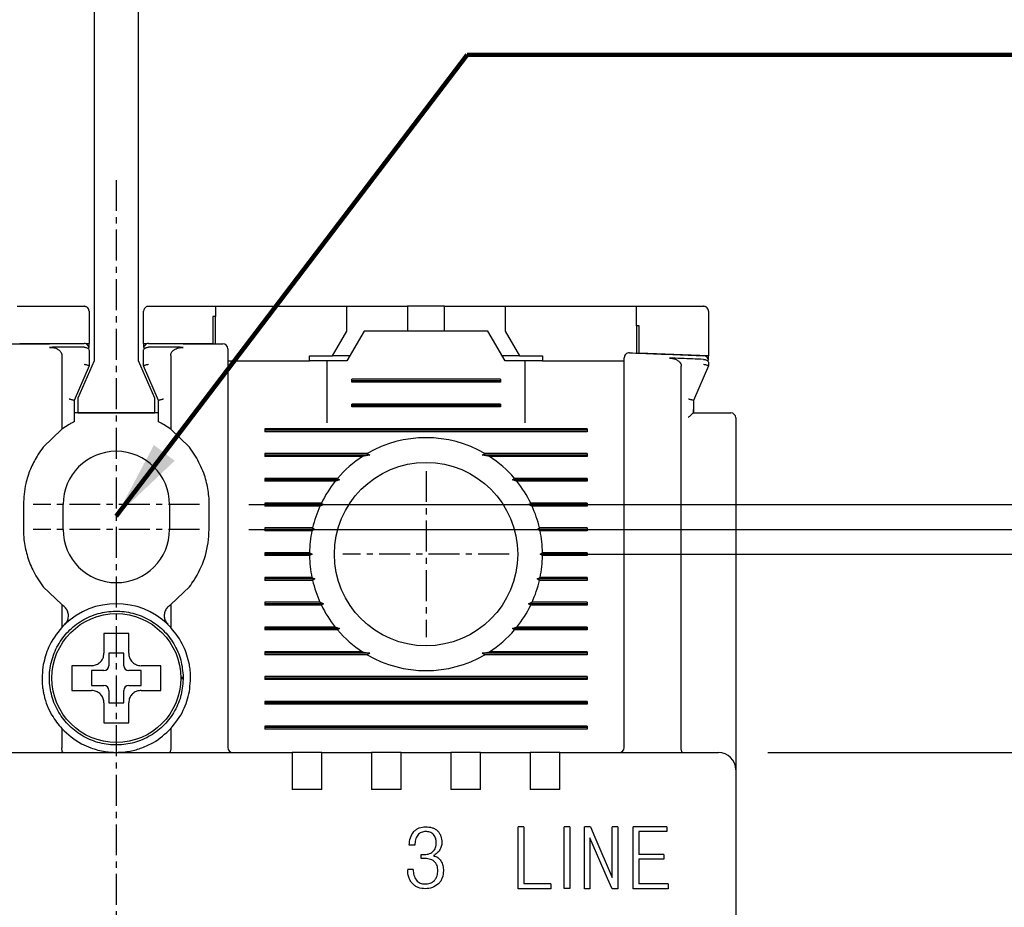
# Model space of a CAD drawing. Extents: x -26 to 1050, y -162 to 594.
# Tile 9 of 24: x 270 to 310, y 436 to 472. Entities that reach past the tile are written whole.
import ezdxf

# ---------------------------------------------------------------- set-up
doc = ezdxf.new("R2010")
doc.units = 0
doc.header["$MEASUREMENT"] = 0
doc.linetypes.add('CENTER', pattern=[2, 1.25, -0.25, 0.25, -0.25])
doc.layers.get('0').update_dxf_attribs({"linetype": 'CONTINUOUS'})
for name, color, linetype in [('cen', 1, 'CENTER'), ('di', 3, 'CONTINUOUS'), ('DIM', 3, 'CONTINUOUS')]:
    doc.layers.add(name, color=color, linetype=linetype)
doc.styles.add('KIM', font='ROMANS.shx', dxfattribs={"height": 5, "bigfont": 'GSG1.shx'})
doc.styles.get("Standard").update_dxf_attribs({"font": 'romans.shx', "height": 2, "bigfont": 'hgs.shx'})
doc.dimstyles.get("Standard").update_dxf_attribs({"dimscale": 0, "dimtxt": 2, "dimasz": 2, "dimexe": 0.5, "dimexo": 0.5, "dimgap": 1, "dimtad": 1, "dimdsep": 46, "dimtxsty": 'Standard', "dimcen": 0, "dimclrd": 3, "dimclre": 3, "dimclrt": 3, "dimadec": 0, "dimazin": 2, "dimtp": 0.1, "dimtm": 0.1, "dimtfac": 1, "dimtmove": 0, "dimatfit": 3, "dimfxl": 0, "dimtolj": 1, "dimarcsym": 0})
doc.dimstyles.new('STANDARD$0', dxfattribs={"dimtxt": 5, "dimasz": 5, "dimexe": 1, "dimexo": 2, "dimgap": 2, "dimtad": 1, "dimdec": 4, "dimzin": 12, "dimdsep": 46, "dimtxsty": 'KIM', "dimcen": -1, "dimdle": 0.1, "dimadec": 0, "dimazin": 0, "dimtfac": 1, "dimtdec": 4, "dimtmove": 0, "dimatfit": 3, "dimfxl": 0, "dimtolj": 1, "dimtzin": 0, "dimarcsym": 0})

# ---------------------------------------------------------------- blocks, each defined once
blk = doc.blocks.new('*D269')
at = {"layer": 'di'}
for p, q in [((247.617, 460.379), (237.854, 460.379)), ((239.854, 457.579), (239.854, 364.579)), ((271.817, 361.779), (237.854, 361.779))]:
    blk.add_line(p, q, dxfattribs=at)
for points in [[(239.388, 457.579), (240.321, 457.579), (239.854, 460.379)], [(239.388, 364.579), (240.321, 364.579), (239.854, 361.779)]]:
    blk.add_solid(points, dxfattribs=at)
at = {"layer": 'di', "insert": (236.854, 411.479), "char_height": 2, "attachment_point": 5, "rotation": 90}
blk.add_mtext('\\A1;98.5', dxfattribs=at)
blk = doc.blocks.new('*D271')
at = {"layer": 'di'}
for p, q in [((291.593, 450.379), (338.528, 450.379)), ((336.528, 447.579), (336.528, 373.179)), ((291.593, 370.379), (338.528, 370.379))]:
    blk.add_line(p, q, dxfattribs=at)
for points in [[(336.061, 447.579), (336.994, 447.579), (336.528, 450.379)], [(336.061, 373.179), (336.994, 373.179), (336.528, 370.379)]]:
    blk.add_solid(points, dxfattribs=at)
at = {"layer": 'di', "insert": (333.528, 410.379), "char_height": 2, "attachment_point": 5, "rotation": 90}
blk.add_mtext('\\A1;80', dxfattribs=at)
blk = doc.blocks.new('*D272')
at = {"layer": 'di'}
for p, q in [((300.117, 442.379), (328.528, 442.379)), ((326.528, 439.579), (326.528, 381.179)), ((300.117, 378.379), (328.528, 378.379))]:
    blk.add_line(p, q, dxfattribs=at)
for points in [[(326.061, 439.579), (326.994, 439.579), (326.528, 442.379)], [(326.061, 381.179), (326.994, 381.179), (326.528, 378.379)]]:
    blk.add_solid(points, dxfattribs=at)
at = {"layer": 'di', "insert": (323.528, 410.379), "char_height": 2, "attachment_point": 5, "rotation": 90}
blk.add_mtext('\\A1;64', dxfattribs=at)
blk = doc.blocks.new('*D273')
at = {"layer": 'di'}
for p, q in [((279.171, 452.379), (348.528, 452.379)), ((346.528, 449.579), (346.528, 371.179)), ((279.093, 368.379), (348.528, 368.379))]:
    blk.add_line(p, q, dxfattribs=at)
for points in [[(346.061, 449.579), (346.994, 449.579), (346.528, 452.379)], [(346.061, 371.179), (346.994, 371.179), (346.528, 368.379)]]:
    blk.add_solid(points, dxfattribs=at)
at = {"layer": 'di', "insert": (343.528, 410.379), "char_height": 2, "attachment_point": 5, "rotation": 90}
blk.add_mtext('\\A1;84', dxfattribs=at)
blk = doc.blocks.new('12323')
for p, q in [((3792.299, 1407.975), (3790.799, 1407.325)), ((3792.899, 1407.975), (3792.299, 1407.975)), ((3792.899, 1404.875), (3792.899, 1407.975)), ((3790.799, 1407.325), (3742.999, 1407.325)), ((3742.999, 1405.525), (3790.799, 1405.525)), ((3742.999, 1405.525), (3790.799, 1405.525)), ((3790.799, 1405.525), (3792.299, 1404.875)), ((3792.299, 1404.875), (3792.899, 1404.875))]:
    blk.add_line(p, q)
blk = doc.blocks.new('*D279')
at = {"layer": 'di'}
for p, q in [((270.117, 510.479), (237.854, 510.479)), ((239.854, 507.679), (239.854, 463.179)), ((247.617, 460.379), (237.854, 460.379))]:
    blk.add_line(p, q, dxfattribs=at)
for points in [[(239.388, 507.679), (240.321, 507.679), (239.854, 510.479)], [(239.388, 463.179), (240.321, 463.179), (239.854, 460.379)]]:
    blk.add_solid(points, dxfattribs=at)
at = {"layer": 'di', "insert": (236.854, 484.366), "char_height": 2, "attachment_point": 5, "rotation": 90}
blk.add_mtext('\\A1;48', dxfattribs=at)
blk = doc.blocks.new('*D282')
at = {"layer": 'DIM'}
for p, q in [((326.528, 455.179), (326.528, 463.169)), ((279.171, 452.379), (328.528, 452.379)), ((326.528, 451.379), (326.528, 452.379)), ((279.171, 451.379), (328.528, 451.379)), ((326.528, 448.579), (326.528, 445.779))]:
    blk.add_line(p, q, dxfattribs=at)
for points in [[(326.061, 455.179), (326.994, 455.179), (326.528, 452.379)], [(326.061, 448.579), (326.994, 448.579), (326.528, 451.379)]]:
    blk.add_solid(points, dxfattribs=at)
at = {"layer": 'DIM', "insert": (322.028, 460.574), "char_height": 5, "attachment_point": 5, "rotation": 90, "style": 'KIM'}
blk.add_mtext('\\A1;1', dxfattribs=at)

msp = doc.modelspace()

# ---------------------------------------------------------------- linework, layer by layer
for p, q in [((269.817, 460.379), (272.517, 460.379)), ((275.117, 460.379), (277.817, 460.379)), ((277.817, 460.379), (277.817, 459.965)), ((277.817, 460.379), (283.117, 460.379)), ((283.117, 459.379), (283.117, 460.379)), ((283.117, 460.379), (285.067, 460.379)), ((285.067, 460.379), (285.567, 460.379)), ((285.567, 460.379), (285.567, 459.379)), ((287.067, 460.379), (285.567, 460.379)), ((287.067, 459.379), (287.067, 460.379)), ((287.067, 460.379), (287.567, 460.379)), ((287.567, 460.379), (289.517, 460.379)), ((289.517, 460.379), (289.517, 459.379)), ((289.517, 460.379), (294.817, 460.379)), ((294.817, 459.592), (294.817, 460.379)), ((272.717, 460.179), (272.717, 458.878)), ((274.917, 458.878), (274.917, 460.179)), ((277.717, 459.965), (277.717, 458.866)), ((277.817, 458.865), (277.817, 459.965)), ((297.717, 460.179), (297.717, 458.379)), ((294.817, 459.592), (294.817, 458.493)), ((294.917, 458.489), (294.917, 459.589)), ((282.539, 458.379), (283.117, 459.379)), ((283.817, 459.379), (283.124, 458.179)), ((288.817, 459.379), (283.817, 459.379)), ((289.509, 458.179), (288.817, 459.379)), ((289.517, 459.379), (290.094, 458.379)), ((272.717, 458.878), (269.917, 458.866)), ((272.517, 458.729), (272.516, 458.729)), ((272.717, 458.725), (272.717, 458.878)), ((277.717, 458.866), (274.917, 458.878)), ((274.917, 458.878), (274.917, 458.725)), ((275.117, 458.729), (275.117, 458.729)), ((271.617, 458.4), (271.617, 455.416)), ((272.717, 458.597), (272.717, 457.979)), ((274.917, 457.979), (274.917, 458.597)), ((276.017, 458.4), (276.017, 455.416)), ((281.617, 458.379), (282.539, 458.379)), ((281.617, 458.179), (281.617, 458.379)), ((283.239, 458.379), (282.539, 458.379)), ((290.094, 458.379), (289.394, 458.379)), ((290.094, 458.379), (291.017, 458.379)), ((291.017, 458.379), (291.017, 458.179)), ((297.717, 458.379), (294.917, 458.489)), ((297.517, 458.238), (297.523, 458.238)), ((297.717, 458.235), (297.717, 458.379)), ((272.717, 457.979), (272.117, 456.579)), ((272.717, 457.979), (272.717, 457.979)), ((275.517, 456.579), (274.917, 457.979)), ((274.917, 457.979), (274.917, 457.979)), ((278.317, 458.179), (281.617, 458.179)), ((282.317, 458.179), (281.617, 458.179)), ((282.317, 458.179), (282.317, 455.679)), ((283.124, 458.179), (282.317, 458.179)), ((290.317, 458.179), (289.509, 458.179)), ((290.317, 455.679), (290.317, 458.179)), ((291.017, 458.179), (290.317, 458.179)), ((291.017, 458.179), (294.317, 458.179)), ((296.617, 442.565), (296.617, 457.959)), ((297.717, 457.979), (297.117, 456.579)), ((297.717, 458.106), (297.717, 457.979)), ((297.717, 457.979), (297.717, 457.979)), ((278.317, 457.781), (278.317, 442.579)), ((283.317, 457.321), (283.317, 457.437)), ((289.317, 457.437), (283.317, 457.437)), ((289.317, 457.437), (289.317, 457.321)), ((294.317, 442.579), (294.317, 457.421)), ((289.317, 457.379), (283.317, 457.379)), ((289.317, 457.321), (283.317, 457.321)), ((272.117, 456.579), (272.117, 455.721)), ((272.117, 456.579), (272.117, 456.579)), ((275.517, 455.721), (275.517, 456.579)), ((275.517, 456.579), (275.517, 456.579)), ((283.317, 456.321), (283.317, 456.437)), ((289.317, 456.437), (283.317, 456.437)), ((289.317, 456.379), (283.317, 456.379)), ((289.317, 456.321), (283.317, 456.321)), ((289.317, 456.437), (289.317, 456.321)), ((297.117, 456.579), (297.117, 456.212)), ((297.117, 456.579), (297.117, 456.579)), ((275.517, 456.079), (272.117, 456.079)), ((297.115, 456.079), (298.117, 456.079)), ((297.117, 456.212), (297.117, 456.079)), ((298.817, 455.879), (298.817, 442.506)), ((271.917, 455.612), (271.617, 455.416)), ((276.017, 455.416), (275.717, 455.612)), ((279.817, 455.437), (279.817, 455.321)), ((292.817, 455.437), (279.817, 455.437)), ((292.817, 455.437), (292.817, 455.321)), ((271.617, 455.416), (270.867, 454.694)), ((276.767, 454.694), (276.017, 455.416)), ((292.817, 455.379), (279.817, 455.379)), ((292.817, 455.321), (279.817, 455.321)), ((277.017, 454.334), (276.767, 454.694)), ((283.945, 454.437), (279.817, 454.437)), ((279.817, 454.437), (279.817, 454.321)), ((284.045, 454.379), (279.817, 454.379)), ((283.758, 454.321), (279.817, 454.321)), ((284.045, 454.379), (283.758, 454.321)), ((283.945, 454.437), (284.045, 454.379)), ((288.588, 454.379), (288.688, 454.437)), ((288.876, 454.321), (288.588, 454.379)), ((292.817, 454.379), (288.588, 454.379)), ((292.817, 454.437), (288.688, 454.437)), ((292.817, 454.321), (288.876, 454.321)), ((292.817, 454.437), (292.817, 454.321)), ((282.747, 453.437), (279.817, 453.437)), ((279.817, 453.437), (279.817, 453.321)), ((282.829, 453.379), (279.817, 453.379)), ((282.651, 453.321), (279.817, 453.321)), ((283.917, 453.179), (283.917, 453.195)), ((288.716, 453.195), (288.717, 453.179)), ((292.817, 453.379), (289.804, 453.379)), ((292.817, 453.437), (289.886, 453.437)), ((292.817, 453.321), (289.982, 453.321)), ((292.817, 453.437), (292.817, 453.321)), ((270.067, 452.379), (270.067, 451.379)), ((271.667, 451.379), (271.667, 452.379)), ((275.967, 452.379), (275.967, 451.379)), ((277.567, 451.379), (277.567, 452.379)), ((282.091, 452.437), (279.817, 452.437)), ((279.817, 452.437), (279.817, 452.321)), ((282.174, 452.379), (279.817, 452.379)), ((282.037, 452.321), (279.817, 452.321)), ((292.817, 452.379), (290.459, 452.379)), ((292.817, 452.437), (290.542, 452.437)), ((292.817, 452.321), (290.596, 452.321)), ((292.817, 452.437), (292.817, 452.321)), ((281.737, 451.437), (279.817, 451.437)), ((279.817, 451.437), (279.817, 451.321)), ((281.827, 451.379), (279.817, 451.379)), ((281.712, 451.321), (279.817, 451.321)), ((281.827, 451.379), (281.712, 451.321)), ((281.737, 451.437), (281.827, 451.379)), ((290.807, 451.379), (290.896, 451.437)), ((290.921, 451.321), (290.807, 451.379)), ((292.817, 451.379), (290.807, 451.379)), ((292.817, 451.437), (290.896, 451.437)), ((292.817, 451.321), (290.921, 451.321)), ((292.817, 451.437), (292.817, 451.321)), ((281.617, 450.437), (279.817, 450.437)), ((279.817, 450.437), (279.817, 450.321)), ((281.717, 450.379), (279.817, 450.379)), ((281.617, 450.321), (279.817, 450.321)), ((281.617, 450.437), (281.717, 450.379)), ((281.717, 450.379), (281.617, 450.321)), ((290.917, 450.379), (291.016, 450.437)), ((292.817, 450.379), (290.917, 450.379)), ((291.016, 450.321), (290.917, 450.379)), ((292.817, 450.437), (291.016, 450.437)), ((292.817, 450.321), (291.016, 450.321)), ((292.817, 450.437), (292.817, 450.321)), ((270.617, 449.424), (270.867, 449.064)), ((281.712, 449.437), (279.817, 449.437)), ((279.817, 449.437), (279.817, 449.321)), ((281.827, 449.379), (279.817, 449.379)), ((281.737, 449.321), (279.817, 449.321)), ((281.712, 449.437), (281.827, 449.379)), ((281.827, 449.379), (281.737, 449.321)), ((290.807, 449.379), (290.921, 449.437)), ((292.817, 449.379), (290.807, 449.379)), ((290.896, 449.321), (290.807, 449.379)), ((292.817, 449.321), (290.896, 449.321)), ((292.817, 449.437), (290.921, 449.437)), ((292.817, 449.437), (292.817, 449.321)), ((270.867, 449.064), (271.617, 448.342)), ((276.017, 448.342), (276.767, 449.064)), ((271.617, 448.342), (271.617, 447.418)), ((271.617, 448.342), (271.669, 448.304)), ((275.964, 448.304), (276.017, 448.342)), ((276.017, 448.342), (276.017, 447.418)), ((282.037, 448.437), (279.817, 448.437)), ((279.817, 448.437), (279.817, 448.321)), ((282.174, 448.379), (279.817, 448.379)), ((282.091, 448.321), (279.817, 448.321)), ((292.817, 448.379), (290.459, 448.379)), ((292.817, 448.321), (290.542, 448.321)), ((292.817, 448.437), (290.596, 448.437)), ((292.817, 448.437), (292.817, 448.321)), ((271.731, 447.535), (271.617, 447.418)), ((276.017, 447.418), (275.902, 447.535)), ((283.916, 447.563), (283.917, 447.579)), ((288.717, 447.579), (288.717, 447.563)), ((282.651, 447.437), (279.817, 447.437)), ((279.817, 447.437), (279.817, 447.321)), ((282.829, 447.379), (279.817, 447.379)), ((282.747, 447.321), (279.817, 447.321)), ((292.817, 447.379), (289.804, 447.379)), ((292.817, 447.321), (289.886, 447.321)), ((292.817, 447.437), (289.982, 447.437)), ((292.817, 447.437), (292.817, 447.321)), ((274.117, 446.379), (273.517, 446.379)), ((273.517, 446.379), (273.517, 445.879)), ((274.117, 445.879), (274.117, 446.379)), ((283.758, 446.437), (279.817, 446.437)), ((279.817, 446.437), (279.817, 446.321)), ((284.045, 446.379), (279.817, 446.379)), ((283.945, 446.321), (279.817, 446.321)), ((283.758, 446.437), (284.045, 446.379)), ((284.045, 446.379), (283.945, 446.321)), ((288.588, 446.379), (288.876, 446.437)), ((292.817, 446.379), (288.588, 446.379)), ((288.688, 446.321), (288.588, 446.379)), ((292.817, 446.321), (288.688, 446.321)), ((292.817, 446.437), (288.876, 446.437)), ((292.817, 446.437), (292.817, 446.321)), ((272.247, 445.879), (272.017, 445.879)), ((273.317, 445.679), (272.817, 445.679)), ((272.817, 445.679), (272.817, 445.079)), ((274.817, 445.679), (274.317, 445.679)), ((274.817, 445.079), (274.817, 445.679)), ((276.416, 445.413), (276.517, 445.413)), ((276.517, 445.345), (276.416, 445.345)), ((276.517, 445.413), (276.517, 445.345)), ((279.817, 445.437), (279.817, 445.321)), ((292.817, 445.437), (279.817, 445.437)), ((292.817, 445.379), (279.817, 445.379)), ((292.817, 445.321), (279.817, 445.321)), ((292.817, 445.437), (292.817, 445.321)), ((272.817, 445.079), (273.317, 445.079)), ((273.517, 444.879), (273.517, 444.379)), ((274.117, 444.379), (274.117, 444.879)), ((274.317, 445.079), (274.817, 445.079)), ((273.517, 444.379), (274.117, 444.379)), ((279.817, 444.437), (279.817, 444.321)), ((292.817, 444.437), (279.817, 444.437)), ((292.817, 444.379), (279.817, 444.379)), ((292.817, 444.321), (279.817, 444.321)), ((292.817, 444.437), (292.817, 444.321)), ((273.317, 443.809), (273.317, 443.579)), ((271.617, 443.339), (271.617, 442.565)), ((276.017, 443.339), (276.017, 442.565)), ((279.817, 443.437), (279.817, 443.321)), ((292.817, 443.437), (279.817, 443.437)), ((292.817, 443.379), (279.817, 443.379)), ((292.817, 443.321), (279.817, 443.321)), ((292.817, 443.437), (292.817, 443.321)), ((266.717, 442.379), (280.917, 442.379)), ((271.617, 442.565), (271.617, 442.563)), ((276.017, 442.563), (276.017, 442.565)), ((280.917, 442.379), (280.917, 441.687)), ((282.117, 442.379), (280.917, 442.379)), ((282.117, 442.379), (284.117, 442.379)), ((282.117, 441.687), (282.117, 442.379)), ((284.117, 442.379), (284.117, 441.687)), ((285.317, 442.379), (284.117, 442.379)), ((285.317, 442.379), (287.317, 442.379)), ((285.317, 441.687), (285.317, 442.379)), ((287.317, 442.379), (287.317, 441.687)), ((288.517, 442.379), (287.317, 442.379)), ((288.517, 442.379), (290.517, 442.379)), ((288.517, 441.687), (288.517, 442.379)), ((290.517, 442.379), (290.517, 441.687)), ((291.717, 442.379), (290.517, 442.379)), ((291.717, 442.379), (298.117, 442.379)), ((291.717, 441.687), (291.717, 442.379)), ((296.617, 442.565), (296.617, 442.563)), ((298.817, 442.506), (298.817, 441.679)), ((280.917, 441.687), (280.917, 440.879)), ((282.117, 440.879), (282.117, 441.687)), ((284.117, 441.687), (284.117, 440.879)), ((285.317, 440.879), (285.317, 441.687)), ((287.317, 441.687), (287.317, 440.879)), ((288.517, 440.879), (288.517, 441.687)), ((290.517, 441.687), (290.517, 440.879)), ((291.717, 440.879), (291.717, 441.687)), ((298.817, 441.679), (298.817, 379.079)), ((282.117, 440.879), (280.917, 440.879)), ((285.317, 440.879), (284.117, 440.879)), ((288.517, 440.879), (287.317, 440.879)), ((291.717, 440.879), (290.517, 440.879)), ((290.041, 436.879), (290.041, 439.379)), ((290.265, 439.379), (290.041, 439.379)), ((290.265, 439.379), (290.265, 437.071)), ((292.12, 439.382), (291.897, 439.382)), ((291.897, 436.882), (291.897, 439.382)), ((292.12, 439.382), (292.12, 436.882)), ((292.709, 436.879), (292.709, 439.379)), ((292.953, 439.379), (292.709, 439.379)), ((292.953, 439.379), (293.126, 438.962)), ((293.831, 437.328), (293.831, 439.379)), ((294.055, 439.379), (293.831, 439.379)), ((294.055, 439.379), (294.055, 436.879)), ((294.677, 436.879), (294.677, 439.379)), ((296.041, 439.379), (294.677, 439.379)), ((296.041, 439.187), (294.901, 439.187)), ((294.901, 439.187), (294.901, 438.257)), ((296.041, 439.379), (296.041, 439.187)), ((293.638, 437.296), (292.933, 438.93)), ((292.933, 438.93), (292.933, 436.879)), ((293.126, 438.962), (293.831, 437.328)), ((285.865, 438.642), (285.641, 438.642)), ((286.122, 438.097), (286.122, 438.257)), ((295.919, 438.257), (294.901, 438.257)), ((295.919, 438.065), (294.901, 438.065)), ((294.901, 438.065), (294.901, 437.071)), ((295.919, 438.257), (295.919, 438.065)), ((285.801, 437.648), (285.577, 437.648)), ((293.827, 436.879), (293.638, 437.296)), ((291.357, 436.879), (290.041, 436.879)), ((291.357, 437.071), (290.265, 437.071)), ((291.357, 437.071), (291.357, 436.879)), ((292.12, 436.882), (291.897, 436.882)), ((292.933, 436.879), (292.709, 436.879)), ((294.055, 436.879), (293.827, 436.879)), ((296.084, 436.879), (294.677, 436.879)), ((296.084, 437.071), (294.901, 437.071)), ((296.084, 437.071), (296.084, 436.879))]:
    msp.add_line(p, q)
at = {"flags": 128}
for points in [[(277.817, 459.965), (277.804, 459.965), (277.792, 459.965), (277.779, 459.965), (277.767, 459.965), (277.754, 459.965), (277.742, 459.965), (277.729, 459.965), (277.717, 459.965)], [(294.917, 459.589), (294.904, 459.589), (294.892, 459.589), (294.879, 459.59), (294.867, 459.59), (294.854, 459.591), (294.842, 459.591), (294.829, 459.592), (294.817, 459.592)], [(282.747, 453.437), (282.79, 453.407), (282.829, 453.379)], [(289.804, 453.379), (289.844, 453.407), (289.886, 453.437)], [(282.091, 452.437), (282.157, 452.391), (282.174, 452.379)], [(282.174, 448.379), (282.157, 448.367), (282.091, 448.321)], [(290.542, 448.321), (290.476, 448.367), (290.459, 448.379)], [(282.829, 447.379), (282.789, 447.351), (282.747, 447.321)], [(289.886, 447.321), (289.844, 447.351), (289.804, 447.379)], [(286.122, 438.257), (286.169, 438.255), (286.205, 438.254)], [(286.226, 438.1), (286.168, 438.098), (286.122, 438.097)]]:
    msp.add_lwpolyline(points, dxfattribs=at)
for centre, radius in [((286.317, 450.379), 3.7), ((273.817, 445.379), 2.6)]:
    msp.add_circle(centre, radius)
for centre, radius, start, end in [((272.517, 458.677), 0.2, 0, 90.1304), ((275.117, 458.677), 0.2, 89.8696, 180), ((278.117, 458.663), 0.2, 0, 89.5687), ((294.517, 458.304), 0.2, 87.9234, 180), ((297.517, 458.187), 0.2, 0, 87.6223), ((298.617, 455.879), 0.2, 0, 90), ((286.317, 450.379), 4.7, 59.6946, 120.3054), ((273.817, 452.379), 2.15, 0, 180), ((286.317, 450.379), 4.7, 122.9885, 139.4145), ((286.317, 450.379), 4.7, 40.5855, 57.0115), ((286.317, 450.379), 4.7, 141.2434, 154.0354), ((286.317, 450.379), 4.7, 25.9646, 38.7566), ((286.317, 450.379), 4.7, 155.591, 166.9942), ((286.317, 450.379), 4.7, 13.0058, 24.409), ((273.817, 451.379), 2.15, 180, 0), ((286.317, 450.379), 4.7, 168.4349, 179.2962), ((286.317, 450.379), 4.7, 0.7038, 11.5651), ((286.317, 450.379), 4.7, 180.7038, 191.5651), ((286.317, 450.379), 4.7, 348.4349, 359.2962), ((286.317, 450.379), 4.7, 193.0058, 204.409), ((286.317, 450.379), 4.7, 335.591, 346.9942), ((273.817, 445.379), 3, 45.9514, 134.0486), ((286.317, 450.379), 4.7, 205.9646, 218.7566), ((286.317, 450.379), 4.7, 321.2434, 334.0354), ((286.317, 450.379), 4.7, 220.5855, 237.0115), ((286.317, 450.379), 4.7, 302.9885, 319.4145), ((286.317, 450.379), 4.7, 239.6946, 300.3054), ((273.317, 445.879), 0.2, 270, 0), ((274.317, 445.879), 0.2, 180, 270), ((273.317, 444.879), 0.2, 0, 90), ((274.317, 444.879), 0.2, 90, 180), ((278.517, 442.579), 0.2, 180, 270), ((294.117, 442.579), 0.2, 270, 0), ((298.117, 441.679), 0.7, 0, 90)]:
    msp.add_arc(centre, radius, start, end)
for points, knots in [([(272.717, 460.179), (272.709, 460.226), (272.701, 460.283), (272.635, 460.342), (272.598, 460.363), (272.56, 460.375), (272.534, 460.379), (272.52, 460.379), (272.517, 460.379)], [0, 0, 0, 0, 0.587218, 0.716965, 0.847439, 0.920034, 0.982091, 1, 1, 1, 1]), ([(275.117, 460.379), (275.106, 460.378), (275.081, 460.377), (275.041, 460.366), (274.99, 460.339), (274.931, 460.275), (274.922, 460.217), (274.917, 460.179)], [0, 0, 0, 0, 0.062255, 0.139638, 0.264123, 0.509304, 1, 1, 1, 1]), ([(294.817, 460.379), (295.53, 460.379), (296.43, 460.379), (297.33, 460.379), (297.517, 460.379)], [0, 0, 0, 0, 0.792364, 1, 1, 1, 1]), ([(297.717, 460.179), (297.71, 460.224), (297.702, 460.28), (297.638, 460.34), (297.604, 460.361), (297.565, 460.374), (297.537, 460.378), (297.521, 460.379), (297.517, 460.379)], [0, 0, 0, 0, 0.582295, 0.707133, 0.83265, 0.904335, 0.976667, 1, 1, 1, 1]), ([(269.515, 458.863), (269.688, 458.864), (270.688, 458.871), (271.688, 458.875), (272.516, 458.877)], [0, 0, 0, 0, 0.172485, 1, 1, 1, 1]), ([(272.516, 458.729), (272.216, 458.728), (271.751, 458.727), (271.286, 458.725), (271.12, 458.724)], [0, 0, 0, 0, 0.644488, 1, 1, 1, 1]), ([(271.12, 458.724), (271.205, 458.718), (271.335, 458.708), (271.486, 458.634), (271.567, 458.558), (271.61, 458.477), (271.615, 458.424), (271.617, 458.4)], [0, 0, 0, 0, 0.385289, 0.590763, 0.75634, 0.888404, 1, 1, 1, 1]), ([(272.517, 458.729), (272.537, 458.728), (272.578, 458.725), (272.634, 458.707), (272.679, 458.679), (272.709, 458.642), (272.716, 458.613), (272.717, 458.598), (272.717, 458.597)], [0, 0, 0, 0, 0.183846, 0.367402, 0.55858, 0.769685, 0.990925, 1, 1, 1, 1]), ([(274.917, 458.597), (274.917, 458.598), (274.917, 458.613), (274.924, 458.642), (274.954, 458.679), (274.999, 458.707), (275.055, 458.725), (275.096, 458.728), (275.117, 458.729)], [0, 0, 0, 0, 0.009075, 0.2303139, 0.4414182, 0.6325961, 0.8161544, 1, 1, 1, 1]), ([(275.117, 458.877), (275.945, 458.875), (276.945, 458.871), (277.946, 458.864), (278.118, 458.863)], [0, 0, 0, 0, 0.827515, 1, 1, 1, 1]), ([(276.513, 458.724), (276.347, 458.725), (275.882, 458.727), (275.417, 458.728), (275.117, 458.729)], [0, 0, 0, 0, 0.355512, 1, 1, 1, 1]), ([(276.017, 458.4), (276.02, 458.432), (276.028, 458.497), (276.09, 458.586), (276.199, 458.666), (276.348, 458.716), (276.461, 458.722), (276.513, 458.724)], [0, 0, 0, 0, 0.147855, 0.295343, 0.483266, 0.764247, 1, 1, 1, 1]), ([(278.317, 458.663), (278.317, 458.662), (278.317, 458.657), (278.317, 458.584), (278.317, 458.389), (278.317, 458.112), (278.317, 457.892), (278.317, 457.781)], [0, 0, 0, 0, 0.070842, 0.303125, 0.535414, 0.767707, 1, 1, 1, 1]), ([(294.317, 457.421), (294.317, 457.455), (294.317, 457.6), (294.317, 457.844), (294.317, 458.098), (294.317, 458.27), (294.317, 458.293), (294.317, 458.304)], [0, 0, 0, 0, 0.071852, 0.304045, 0.536089, 0.768042, 1, 1, 1, 1]), ([(294.524, 458.504), (294.695, 458.497), (295.696, 458.461), (296.696, 458.42), (297.525, 458.387)], [0, 0, 0, 0, 0.17144, 1, 1, 1, 1]), ([(296.138, 458.293), (296.221, 458.284), (296.35, 458.269), (296.496, 458.188), (296.574, 458.108), (296.611, 458.029), (296.615, 457.98), (296.617, 457.959)], [0, 0, 0, 0, 0.386444, 0.5980593, 0.7673494, 0.9030567, 1, 1, 1, 1]), ([(297.517, 458.238), (297.217, 458.25), (296.757, 458.269), (296.298, 458.287), (296.138, 458.293)], [0, 0, 0, 0, 0.652978, 1, 1, 1, 1]), ([(297.523, 458.238), (297.544, 458.236), (297.585, 458.233), (297.64, 458.213), (297.683, 458.184), (297.71, 458.148), (297.716, 458.12), (297.717, 458.107), (297.717, 458.106)], [0, 0, 0, 0, 0.188749, 0.377161, 0.574273, 0.792588, 0.990737, 1, 1, 1, 1]), ([(272.517, 458.044), (272.518, 458.043), (272.534, 458.04), (272.572, 458.032), (272.627, 458.018), (272.677, 458.002), (272.71, 457.989), (272.714, 457.982), (272.717, 457.979)], [0, 0, 0, 0, 0.014306, 0.155256, 0.370397, 0.58149, 0.790707, 1, 1, 1, 1]), ([(274.917, 457.979), (274.919, 457.982), (274.923, 457.989), (274.956, 458.002), (275.006, 458.018), (275.061, 458.032), (275.099, 458.04), (275.115, 458.043), (275.117, 458.044)], [0, 0, 0, 0, 0.2092927, 0.4185112, 0.6296038, 0.8447417, 0.9856936, 1, 1, 1, 1]), ([(297.517, 458.044), (297.518, 458.043), (297.534, 458.04), (297.572, 458.032), (297.627, 458.018), (297.677, 458.002), (297.71, 457.989), (297.714, 457.982), (297.717, 457.979)], [0, 0, 0, 0, 0.0143064, 0.1552583, 0.3703962, 0.5814888, 0.7907073, 1, 1, 1, 1]), ([(271.917, 456.643), (271.918, 456.643), (271.934, 456.639), (271.972, 456.631), (272.027, 456.617), (272.077, 456.602), (272.11, 456.588), (272.114, 456.582), (272.117, 456.579)], [0, 0, 0, 0, 0.014303, 0.155266, 0.37041, 0.5815, 0.790723, 1, 1, 1, 1]), ([(275.517, 456.579), (275.519, 456.582), (275.523, 456.588), (275.556, 456.602), (275.606, 456.617), (275.661, 456.631), (275.699, 456.639), (275.715, 456.643), (275.717, 456.643)], [0, 0, 0, 0, 0.209277, 0.4185, 0.629588, 0.844731, 0.985697, 1, 1, 1, 1]), ([(296.917, 456.643), (296.918, 456.643), (296.934, 456.639), (296.972, 456.631), (297.027, 456.617), (297.077, 456.602), (297.11, 456.588), (297.114, 456.582), (297.117, 456.579)], [0, 0, 0, 0, 0.014303, 0.155269, 0.370412, 0.5815, 0.790723, 1, 1, 1, 1]), ([(296.917, 455.902), (296.917, 455.902), (296.926, 455.911), (296.963, 455.947), (297.019, 456.001), (297.072, 456.048), (297.104, 456.074), (297.112, 456.077), (297.115, 456.079)], [0, 0, 0, 0, 0.007909, 0.106332, 0.436952, 0.679895, 0.839402, 1, 1, 1, 1]), ([(297.115, 456.079), (297.116, 456.123), (297.117, 456.168), (297.117, 456.211), (297.117, 456.212)], [0, 0, 0, 0, 0.9895606, 1, 1, 1, 1]), ([(298.117, 456.079), (298.173, 456.079), (298.284, 456.079), (298.434, 456.079), (298.547, 456.079), (298.608, 456.079), (298.614, 456.079), (298.617, 456.079)], [0, 0, 0, 0, 0.212947, 0.425872, 0.639421, 0.854292, 1, 1, 1, 1]), ([(272.117, 455.721), (272.115, 455.72), (272.11, 455.718), (272.08, 455.703), (272.034, 455.678), (271.977, 455.647), (271.936, 455.623), (271.917, 455.612)], [0, 0, 0, 0, 0.188953, 0.377388, 0.579409, 0.805369, 1, 1, 1, 1]), ([(275.717, 455.612), (275.687, 455.629), (275.632, 455.661), (275.565, 455.696), (275.524, 455.718), (275.519, 455.72), (275.517, 455.721)], [0, 0, 0, 0, 0.297963, 0.559959, 0.798937, 1, 1, 1, 1]), ([(270.867, 454.694), (270.791, 454.593), (270.705, 454.478), (270.627, 454.35), (270.617, 454.334)], [0, 0, 0, 0, 0.873397, 1, 1, 1, 1]), ([(270.617, 454.334), (270.521, 454.16), (270.329, 453.808), (270.118, 453.15), (270.085, 452.663), (270.067, 452.379)], [0, 0, 0, 0, 0.289158, 0.58584, 1, 1, 1, 1]), ([(277.567, 452.379), (277.567, 452.386), (277.566, 452.602), (277.526, 453.032), (277.358, 453.694), (277.137, 454.109), (277.017, 454.334)], [0, 0, 0, 0, 0.010804, 0.31547, 0.628954, 1, 1, 1, 1]), ([(282.829, 453.379), (282.812, 453.373), (282.752, 453.354), (282.693, 453.335), (282.651, 453.321)], [0, 0, 0, 0, 0.296334, 1, 1, 1, 1]), ([(289.982, 453.321), (289.94, 453.335), (289.881, 453.354), (289.821, 453.373), (289.804, 453.379)], [0, 0, 0, 0, 0.703666, 1, 1, 1, 1]), ([(282.174, 452.379), (282.171, 452.377), (282.125, 452.358), (282.079, 452.339), (282.037, 452.321)], [0, 0, 0, 0, 0.076336, 1, 1, 1, 1]), ([(290.459, 452.379), (290.465, 452.383), (290.492, 452.402), (290.52, 452.421), (290.542, 452.437)], [0, 0, 0, 0, 0.205242, 1, 1, 1, 1]), ([(290.596, 452.321), (290.554, 452.339), (290.509, 452.358), (290.463, 452.377), (290.459, 452.379)], [0, 0, 0, 0, 0.923664, 1, 1, 1, 1]), ([(270.067, 451.379), (270.071, 451.239), (270.083, 450.891), (270.198, 450.336), (270.389, 449.822), (270.556, 449.529), (270.617, 449.424)], [0, 0, 0, 0, 0.203769, 0.508656, 0.822416, 1, 1, 1, 1]), ([(277.017, 449.424), (277.17, 449.716), (277.49, 450.329), (277.54, 451.019), (277.567, 451.379)], [0, 0, 0, 0, 0.477674, 1, 1, 1, 1]), ([(276.767, 449.064), (276.835, 449.155), (276.923, 449.272), (277, 449.397), (277.017, 449.424)], [0, 0, 0, 0, 0.784312, 1, 1, 1, 1]), ([(271.731, 447.535), (271.737, 447.541), (271.783, 447.587), (271.85, 447.691), (271.891, 447.857), (271.875, 448.028), (271.803, 448.184), (271.72, 448.268), (271.672, 448.303), (271.669, 448.304)], [0, 0, 0, 0, 0.0309241, 0.2218648, 0.4133985, 0.6055553, 0.797872, 0.9897948, 1, 1, 1, 1]), ([(275.964, 448.304), (275.936, 448.282), (275.864, 448.225), (275.783, 448.097), (275.742, 447.932), (275.759, 447.761), (275.82, 447.625), (275.88, 447.559), (275.902, 447.535)], [0, 0, 0, 0, 0.121182, 0.312049, 0.503528, 0.695619, 0.887824, 1, 1, 1, 1]), ([(282.037, 448.437), (282.079, 448.419), (282.125, 448.399), (282.171, 448.38), (282.174, 448.379)], [0, 0, 0, 0, 0.922333, 1, 1, 1, 1]), ([(290.459, 448.379), (290.463, 448.38), (290.509, 448.399), (290.554, 448.419), (290.596, 448.437)], [0, 0, 0, 0, 0.077667, 1, 1, 1, 1]), ([(276.517, 445.413), (276.496, 445.647), (276.454, 446.119), (276.162, 446.774), (275.724, 447.334), (275.152, 447.761), (274.49, 448.026), (273.782, 448.109), (273.077, 448.008), (272.421, 447.727), (271.861, 447.285), (271.434, 446.715), (271.17, 446.052), (271.086, 445.344), (271.187, 444.639), (271.469, 443.983), (271.91, 443.424), (272.481, 442.996), (273.143, 442.732), (273.851, 442.648), (274.557, 442.75), (275.212, 443.031), (275.772, 443.472), (276.197, 444.043), (276.472, 444.705), (276.502, 445.178), (276.517, 445.413)], [0, 0, 0, 0, 0.041425, 0.083575, 0.125, 0.166425, 0.208575, 0.25, 0.291425, 0.333575, 0.375, 0.416425, 0.458575, 0.5, 0.541425, 0.583575, 0.625, 0.666425, 0.708575, 0.75, 0.791425, 0.833575, 0.875, 0.916425, 0.958575, 1, 1, 1, 1]), ([(271.617, 447.418), (271.416, 447.165), (271.071, 446.73), (270.927, 446.161), (270.867, 445.924)], [0, 0, 0, 0, 0.5832407, 1, 1, 1, 1]), ([(273.317, 447.179), (273.317, 447.135), (273.317, 447.06), (273.317, 446.982), (273.317, 446.949)], [0, 0, 0, 0, 0.571794, 1, 1, 1, 1]), ([(274.317, 446.949), (274.317, 446.982), (274.317, 447.06), (274.317, 447.135), (274.317, 447.179)], [0, 0, 0, 0, 0.428206, 1, 1, 1, 1]), ([(276.767, 445.924), (276.701, 446.177), (276.554, 446.745), (276.208, 447.178), (276.017, 447.418)], [0, 0, 0, 0, 0.445861, 1, 1, 1, 1]), ([(282.651, 447.437), (282.693, 447.423), (282.752, 447.403), (282.812, 447.384), (282.829, 447.379)], [0, 0, 0, 0, 0.7026108, 1, 1, 1, 1]), ([(289.804, 447.379), (289.821, 447.384), (289.881, 447.403), (289.94, 447.423), (289.982, 447.437)], [0, 0, 0, 0, 0.2973892, 1, 1, 1, 1]), ([(273.317, 446.949), (273.317, 446.783), (273.317, 446.593), (273.317, 446.403), (273.317, 446.379)], [0, 0, 0, 0, 0.871112, 1, 1, 1, 1]), ([(274.317, 446.379), (274.317, 446.403), (274.317, 446.593), (274.317, 446.783), (274.317, 446.949)], [0, 0, 0, 0, 0.128888, 1, 1, 1, 1]), ([(272.817, 445.879), (272.873, 445.884), (272.985, 445.895), (273.135, 445.981), (273.248, 446.108), (273.308, 446.249), (273.314, 446.342), (273.317, 446.379)], [0, 0, 0, 0, 0.214612, 0.429239, 0.643513, 0.857576, 1, 1, 1, 1]), ([(274.317, 446.379), (274.322, 446.323), (274.333, 446.21), (274.419, 446.061), (274.546, 445.948), (274.686, 445.887), (274.779, 445.881), (274.817, 445.879)], [0, 0, 0, 0, 0.214612, 0.429239, 0.643513, 0.857576, 1, 1, 1, 1]), ([(270.867, 445.924), (270.834, 445.63), (270.795, 445.265), (270.855, 444.903), (270.867, 444.833)], [0, 0, 0, 0, 0.807197, 1, 1, 1, 1]), ([(276.767, 444.833), (276.798, 445.122), (276.838, 445.49), (276.779, 445.847), (276.767, 445.924)], [0, 0, 0, 0, 0.78462, 1, 1, 1, 1]), ([(272.817, 445.879), (272.792, 445.879), (272.602, 445.879), (272.412, 445.879), (272.247, 445.879)], [0, 0, 0, 0, 0.128888, 1, 1, 1, 1]), ([(275.386, 445.879), (275.221, 445.879), (275.031, 445.879), (274.841, 445.879), (274.817, 445.879)], [0, 0, 0, 0, 0.871112, 1, 1, 1, 1]), ([(275.617, 445.879), (275.573, 445.879), (275.497, 445.879), (275.42, 445.879), (275.386, 445.879)], [0, 0, 0, 0, 0.571794, 1, 1, 1, 1]), ([(270.867, 444.833), (270.877, 444.784), (270.944, 444.45), (271.157, 443.904), (271.475, 443.513), (271.617, 443.339)], [0, 0, 0, 0, 0.087364, 0.593572, 1, 1, 1, 1]), ([(272.017, 444.879), (272.07, 444.879), (272.146, 444.879), (272.224, 444.879), (272.247, 444.879)], [0, 0, 0, 0, 0.70684, 1, 1, 1, 1]), ([(272.247, 444.879), (272.412, 444.879), (272.602, 444.879), (272.792, 444.879), (272.817, 444.879)], [0, 0, 0, 0, 0.871112, 1, 1, 1, 1]), ([(273.317, 444.379), (273.311, 444.435), (273.3, 444.547), (273.214, 444.697), (273.087, 444.81), (272.947, 444.87), (272.854, 444.876), (272.817, 444.879)], [0, 0, 0, 0, 0.214612, 0.429239, 0.643513, 0.857576, 1, 1, 1, 1]), ([(274.817, 444.879), (274.76, 444.873), (274.648, 444.862), (274.498, 444.776), (274.385, 444.65), (274.325, 444.509), (274.319, 444.416), (274.317, 444.379)], [0, 0, 0, 0, 0.2146123, 0.4292387, 0.6435135, 0.8575757, 1, 1, 1, 1]), ([(274.817, 444.879), (274.841, 444.879), (275.031, 444.879), (275.221, 444.879), (275.386, 444.879)], [0, 0, 0, 0, 0.128888, 1, 1, 1, 1]), ([(275.386, 444.879), (275.42, 444.879), (275.497, 444.879), (275.573, 444.879), (275.617, 444.879)], [0, 0, 0, 0, 0.428206, 1, 1, 1, 1]), ([(276.017, 443.339), (276.204, 443.574), (276.554, 444.011), (276.699, 444.574), (276.767, 444.833)], [0, 0, 0, 0, 0.5380985, 1, 1, 1, 1]), ([(273.317, 444.379), (273.317, 444.354), (273.317, 444.164), (273.317, 443.974), (273.317, 443.809)], [0, 0, 0, 0, 0.128888, 1, 1, 1, 1]), ([(274.317, 443.809), (274.317, 443.974), (274.317, 444.164), (274.317, 444.354), (274.317, 444.379)], [0, 0, 0, 0, 0.871112, 1, 1, 1, 1]), ([(274.317, 443.579), (274.317, 443.633), (274.317, 443.709), (274.317, 443.786), (274.317, 443.809)], [0, 0, 0, 0, 0.70684, 1, 1, 1, 1]), ([(271.617, 443.339), (271.868, 443.111), (272.22, 442.791), (272.657, 442.614), (272.782, 442.563)], [0, 0, 0, 0, 0.713945, 1, 1, 1, 1]), ([(274.851, 442.563), (275.01, 442.629), (275.446, 442.811), (275.795, 443.134), (276.017, 443.339)], [0, 0, 0, 0, 0.3643289, 1, 1, 1, 1]), ([(271.67, 442.379), (271.67, 442.379), (271.667, 442.379), (271.658, 442.382), (271.644, 442.4), (271.63, 442.442), (271.62, 442.497), (271.618, 442.541), (271.617, 442.563)], [0, 0, 0, 0, 0.013217, 0.115338, 0.344001, 0.565225, 0.78254, 1, 1, 1, 1]), ([(272.782, 442.563), (272.977, 442.502), (273.314, 442.398), (273.667, 442.384), (273.817, 442.379)], [0, 0, 0, 0, 0.575576, 1, 1, 1, 1]), ([(273.817, 442.379), (274.004, 442.388), (274.357, 442.404), (274.693, 442.512), (274.851, 442.563)], [0, 0, 0, 0, 0.532004, 1, 1, 1, 1]), ([(276.017, 442.563), (276.016, 442.541), (276.013, 442.497), (276.003, 442.442), (275.989, 442.4), (275.975, 442.382), (275.966, 442.379), (275.963, 442.379), (275.963, 442.379)], [0, 0, 0, 0, 0.21746, 0.434774, 0.655999, 0.884662, 0.986783, 1, 1, 1, 1]), ([(296.67, 442.379), (296.67, 442.379), (296.667, 442.379), (296.658, 442.382), (296.644, 442.4), (296.63, 442.442), (296.62, 442.497), (296.618, 442.541), (296.617, 442.563)], [0, 0, 0, 0, 0.013217, 0.115338, 0.344001, 0.565226, 0.78254, 1, 1, 1, 1]), ([(285.641, 438.642), (285.648, 438.741), (285.663, 438.94), (285.775, 439.104), (285.831, 439.186)], [0, 0, 0, 0, 0.502485, 1, 1, 1, 1]), ([(285.831, 439.186), (285.863, 439.216), (285.926, 439.277), (286.081, 439.36), (286.212, 439.371), (286.3, 439.379)], [0, 0, 0, 0, 0.251597, 0.501735, 1, 1, 1, 1]), ([(286.302, 439.187), (286.242, 439.181), (286.152, 439.173), (286.047, 439.111), (286.006, 439.068), (285.986, 439.046)], [0, 0, 0, 0, 0.499036, 0.748555, 1, 1, 1, 1]), ([(286.3, 439.379), (286.389, 439.373), (286.522, 439.364), (286.688, 439.293), (286.755, 439.235), (286.789, 439.206)], [0, 0, 0, 0, 0.500587, 0.749875, 1, 1, 1, 1]), ([(286.62, 439.061), (286.599, 439.081), (286.556, 439.121), (286.45, 439.176), (286.361, 439.182), (286.302, 439.187)], [0, 0, 0, 0, 0.2499034, 0.499161, 1, 1, 1, 1]), ([(286.789, 439.206), (286.816, 439.174), (286.869, 439.111), (286.941, 438.958), (286.949, 438.832), (286.955, 438.748)], [0, 0, 0, 0, 0.249365, 0.498292, 1, 1, 1, 1]), ([(285.986, 439.046), (285.949, 438.984), (285.875, 438.859), (285.869, 438.715), (285.865, 438.642)], [0, 0, 0, 0, 0.496748, 1, 1, 1, 1]), ([(286.731, 438.73), (286.727, 438.79), (286.721, 438.88), (286.676, 438.991), (286.639, 439.038), (286.62, 439.061)], [0, 0, 0, 0, 0.500512, 0.7499, 1, 1, 1, 1]), ([(286.955, 438.748), (286.952, 438.692), (286.946, 438.58), (286.893, 438.481), (286.867, 438.432)], [0, 0, 0, 0, 0.50203, 1, 1, 1, 1]), ([(286.205, 438.254), (286.274, 438.258), (286.378, 438.263), (286.508, 438.312), (286.563, 438.354), (286.59, 438.375)], [0, 0, 0, 0, 0.500518, 0.750129, 1, 1, 1, 1]), ([(286.59, 438.375), (286.613, 438.399), (286.658, 438.446), (286.718, 438.565), (286.726, 438.664), (286.731, 438.73)], [0, 0, 0, 0, 0.25034, 0.499811, 1, 1, 1, 1]), ([(286.867, 438.432), (286.832, 438.388), (286.763, 438.3), (286.666, 438.244), (286.617, 438.215)], [0, 0, 0, 0, 0.500746, 1, 1, 1, 1]), ([(286.65, 437.98), (286.619, 438.001), (286.557, 438.043), (286.414, 438.091), (286.302, 438.096), (286.226, 438.1)], [0, 0, 0, 0, 0.248672, 0.497724, 1, 1, 1, 1]), ([(286.617, 438.215), (286.677, 438.193), (286.798, 438.149), (286.88, 438.051), (286.921, 438.002)], [0, 0, 0, 0, 0.500523, 1, 1, 1, 1]), ([(286.795, 437.607), (286.79, 437.677), (286.783, 437.78), (286.723, 437.907), (286.674, 437.956), (286.65, 437.98)], [0, 0, 0, 0, 0.50017, 0.749372, 1, 1, 1, 1]), ([(286.921, 438.002), (286.952, 437.939), (287.012, 437.813), (287.017, 437.674), (287.019, 437.605)], [0, 0, 0, 0, 0.500392, 1, 1, 1, 1]), ([(285.768, 437.085), (285.737, 437.124), (285.674, 437.204), (285.592, 437.392), (285.583, 437.546), (285.577, 437.648)], [0, 0, 0, 0, 0.248919, 0.497544, 1, 1, 1, 1]), ([(285.801, 437.648), (285.804, 437.572), (285.81, 437.419), (285.888, 437.289), (285.927, 437.224)], [0, 0, 0, 0, 0.502132, 1, 1, 1, 1]), ([(286.655, 437.214), (286.678, 437.241), (286.724, 437.296), (286.783, 437.428), (286.79, 437.536), (286.795, 437.607)], [0, 0, 0, 0, 0.249797, 0.498979, 1, 1, 1, 1]), ([(287.019, 437.605), (287.011, 437.508), (287, 437.362), (286.914, 437.185), (286.85, 437.112), (286.818, 437.076)], [0, 0, 0, 0, 0.49928, 0.748692, 1, 1, 1, 1]), ([(285.927, 437.224), (285.95, 437.2), (285.995, 437.153), (286.108, 437.086), (286.207, 437.077), (286.272, 437.071)], [0, 0, 0, 0, 0.250679, 0.500117, 1, 1, 1, 1]), ([(286.272, 437.071), (286.343, 437.076), (286.448, 437.084), (286.576, 437.144), (286.628, 437.191), (286.655, 437.214)], [0, 0, 0, 0, 0.499525, 0.748942, 1, 1, 1, 1]), ([(286.284, 436.879), (286.189, 436.887), (286.045, 436.899), (285.873, 436.986), (285.803, 437.052), (285.768, 437.085)], [0, 0, 0, 0, 0.4994776, 0.7489892, 1, 1, 1, 1]), ([(286.818, 437.076), (286.739, 437.016), (286.581, 436.896), (286.384, 436.885), (286.284, 436.879)], [0, 0, 0, 0, 0.498843, 1, 1, 1, 1])]:
    msp.add_open_spline(points, degree=3, knots=knots)
for points in [[(274.317, 447.179), (274.15, 447.179), (273.817, 447.179), (273.483, 447.179), (273.317, 447.179)], [(272.017, 445.879), (272.017, 445.712), (272.017, 445.379), (272.017, 445.045), (272.017, 444.879)], [(275.617, 444.879), (275.617, 445.045), (275.617, 445.379), (275.617, 445.712), (275.617, 445.879)], [(273.317, 443.579), (273.483, 443.579), (273.817, 443.579), (274.15, 443.579), (274.317, 443.579)]]:
    msp.add_open_spline(points, degree=3)
at = {"layer": 'cen'}
for p, q in [((273.817, 465.476), (273.817, 358.193)), ((286.317, 453.734), (286.317, 447.024)), ((277.171, 452.379), (270.462, 452.379)), ((277.171, 451.379), (270.462, 451.379)), ((289.671, 450.379), (282.962, 450.379))]:
    msp.add_line(p, q, dxfattribs=at)

# ---------------------------------------------------------------- block references
at = {"layer": 'di', "rotation": 270}
msp.add_blockref('12323', (-1132.609, 4248.977), dxfattribs=at)

# ---------------------------------------------------------------- dimensions: what is measured, and where the dimension line sits
at = {"layer": 'di'}
for base, p1, p2, text, picture, middle in [((239.854, 460.379), (272.117, 510.479), (249.617, 460.379), '48', '*D279', (239.854, 484.366)), ((239.854, 361.779), (249.617, 460.379), (273.817, 361.779), '98.5', '*D269', (239.854, 411.479))]:
    dim = msp.add_linear_dim(base=base, p1=p1, p2=p2, angle=90, text=text, dimstyle='STANDARD$0', override={"dimtxt": 3, "dimasz": 2.8, "dimexe": 2, "dimdec": 2, "dimzin": 8, "dimtxsty": 'Standard', "dimcen": 0, "dimclrd": 256, "dimclre": 256, "dimclrt": 256, "dimadec": 2, "dimazin": 2, "dimtfac": 0.6, "dimtdec": 2, "dimtzin": 8, "dimlwd": 65535, "dimlwe": 65535, "dimarcsym": 1}, dxfattribs=at)
    dim.commit()
    dim.dimension.update_dxf_attribs({"geometry": picture, "text_midpoint": middle, "dimtype": 160})
for base, p1, p2, picture, middle in [((346.528, 368.379), (277.171, 452.379), (277.093, 368.379), '*D273', (346.528, 410.379)), ((336.528, 370.379), (289.593, 450.379), (289.593, 370.379), '*D271', (336.528, 410.379)), ((326.528, 378.379), (298.117, 442.379), (298.117, 378.379), '*D272', (326.528, 410.379))]:
    dim = msp.add_linear_dim(base=base, p1=p1, p2=p2, angle=270, dimstyle='STANDARD$0', override={"dimtxt": 3, "dimasz": 2.8, "dimexe": 2, "dimdec": 2, "dimzin": 8, "dimtxsty": 'Standard', "dimcen": 0, "dimclrd": 256, "dimclre": 256, "dimclrt": 256, "dimadec": 2, "dimazin": 2, "dimtfac": 0.6, "dimtdec": 2, "dimtmove": 0, "dimtzin": 8, "dimlwd": 65535, "dimlwe": 65535, "dimarcsym": 1}, dxfattribs=at)
    dim.commit()
    dim.dimension.update_dxf_attribs({"geometry": picture, "text_midpoint": middle, "dimtype": 160})
at = {"layer": 'DIM'}
dim = msp.add_linear_dim(base=(326.528, 452.379), p1=(277.171, 451.379), p2=(277.171, 452.379), angle=90, dimstyle='STANDARD$0', override={"dimtxt": 3, "dimasz": 2.8, "dimexe": 2, "dimdec": 2, "dimzin": 8, "dimcen": 0, "dimclrd": 256, "dimclre": 256, "dimclrt": 256, "dimadec": 2, "dimazin": 2, "dimtfac": 0.6, "dimtdec": 2, "dimtzin": 8, "dimlwd": 65535, "dimlwe": 65535, "dimarcsym": 1}, dxfattribs=at)
dim.commit()
dim.dimension.update_dxf_attribs({"geometry": '*D282', "text_midpoint": (322.028, 460.574)})

# ---------------------------------------------------------------- leaders
at = {"layer": 'di', "annotation_type": 0, "has_hookline": 1, "hookline_direction": 0, "text_width": 22.19}
msp.add_leader([(273.817, 451.917), (287.974, 470.533), (291.174, 470.533)], dimstyle='Standard', override={"dimscale": 1, "dimtxt": 4, "dimasz": 3.2, "dimexe": 2, "dimexo": 2, "dimgap": 2, "dimclrd": 256, "dimclre": 256, "dimclrt": 256, "dimadec": 2, "dimtfac": 0.6, "dimlwd": 65535, "dimlwe": 65535, "dimarcsym": 1}, dxfattribs=at)

doc.saveas('drawing.dxf')
